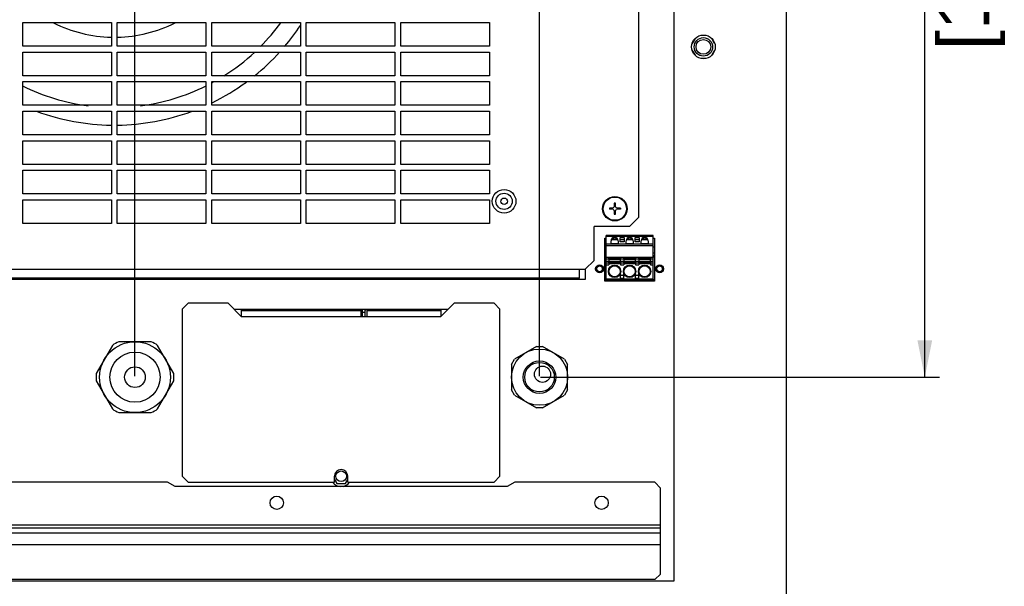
# Model space of a CAD drawing. Header units: millimetres. Extents: x 0 to 594, y 0 to 420.
# Tile 22 of 26: x 386 to 452, y 205 to 243. Entities that reach past the tile are written whole.
import ezdxf

# ---------------------------------------------------------------- set-up
doc = ezdxf.new("R2010")
doc.units = ezdxf.units.MM
doc.header["$LTSCALE"] = 32.67
doc.layers.get('0').update_dxf_attribs({"linetype": 'CONTINUOUS'})
doc.layers.add('02___PRT_ALL_AXES', color=7, linetype='CONTINUOUS')
doc.styles.get("Standard").update_dxf_attribs({"font": 'arial.ttf'})
doc.dimstyles.new('DIMSTYLE_1', dxfattribs={"dimtxt": 3.5, "dimasz": 2.5, "dimexe": 1, "dimexo": 0.0625, "dimgap": 0.875, "dimtad": 1, "dimdec": 1, "dimlfac": 5, "dimdsep": 46, "dimtxsty": 'STANDARD', "dimblk": '_FILLED', "dimblk1": '_FILLED', "dimblk2": '_FILLED', "dimcen": 0.09, "dimclrt": 5, "dimazin": 2, "dimtfac": 1, "dimtofl": 0, "dimtmove": 0, "dimatfit": 3, "dimldrblk": '_FILLED', "dimfxl": 1, "dimtolj": 1, "dimarcsym": 0})
doc.dimstyles.new('DIMSTYLE_3', dxfattribs={"dimtxt": 3.5, "dimasz": 2.5, "dimexe": 1, "dimexo": 0.0625, "dimgap": 0.875, "dimtad": 1, "dimlfac": 5, "dimdsep": 46, "dimtxsty": 'STANDARD', "dimblk": '_FILLED', "dimblk1": '_FILLED', "dimblk2": '_FILLED', "dimcen": 0.09, "dimclrt": 5, "dimazin": 2, "dimtfac": 1, "dimtofl": 0, "dimtmove": 0, "dimatfit": 3, "dimldrblk": '_FILLED', "dimfxl": 1, "dimtolj": 1, "dimarcsym": 0})

# ---------------------------------------------------------------- blocks, each defined once
blk = doc.blocks.new('_FILLED')
at = {"color": 0, "linetype": 'BYBLOCK'}
blk.add_solid([(0, 0), (-1, 0.2), (-1, -0.2)], dxfattribs=at)
blk = doc.blocks.new('*D15')
at = {"color": 2, "linetype": 'CONTINUOUS'}
for p, q in [((393.42, 219.193), (393.42, 298.549)), ((420.82, 219.193), (420.82, 298.549)), ((393.42, 297.549), (407.12, 297.549)), ((420.82, 297.549), (407.12, 297.549))]:
    blk.add_line(p, q, dxfattribs=at)
at = {"color": 2, "linetype": 'CONTINUOUS', "xscale": 2.5, "yscale": 2.5, "zscale": 2.5, "rotation": 180}
blk.add_blockref('_FILLED', (393.42, 297.549), dxfattribs=at)
at = {"color": 2, "linetype": 'CONTINUOUS', "xscale": 2.5, "yscale": 2.5, "zscale": 2.5}
blk.add_blockref('_FILLED', (420.82, 297.549), dxfattribs=at)
at = {"color": 5, "linetype": 'CONTINUOUS', "insert": (405.09, 301.924), "char_height": 3.5, "width": 12.21747, "attachment_point": 2, "line_spacing_factor": 0.9}
blk.add_mtext('137\\P[5.39]', dxfattribs=at)
blk = doc.blocks.new('*D16')
at = {"color": 2, "linetype": 'CONTINUOUS'}
for p, q in [((437.305, 285.129), (447.913, 285.129)), ((446.913, 285.129), (446.913, 252.129)), ((446.913, 219.13), (446.913, 252.129)), ((420.882, 219.13), (447.913, 219.13))]:
    blk.add_line(p, q, dxfattribs=at)
at = {"color": 2, "linetype": 'CONTINUOUS', "xscale": 2.5, "yscale": 2.5, "zscale": 2.5}
for p, rotation in [((446.913, 285.129), 90), ((446.913, 219.13), 270)]:
    blk.add_blockref('_FILLED', p, dxfattribs=dict(at, rotation=rotation))
at = {"color": 5, "linetype": 'CONTINUOUS', "insert": (442.538, 248.74), "char_height": 3.5, "width": 14.9368, "attachment_point": 2, "rotation": 90, "line_spacing_factor": 0.9}
blk.add_mtext('330\\P[12.99]', dxfattribs=at)

msp = doc.modelspace()

# ---------------------------------------------------------------- linework, layer by layer
at = {"color": 7, "linetype": 'CONTINUOUS'}
for p, q in [((437.5197, 285.1287), (437.5197, 58.1668)), ((429.9197, 277.7303), (429.9197, 205.3303)), ((427.5197, 276.7303), (427.5197, 229.9303)), ((385.8197, 241.5303), (385.8197, 243.1303)), ((385.8197, 243.1303), (391.8197, 243.1303)), ((391.8197, 243.1303), (391.8197, 241.5303)), ((392.2197, 241.5303), (392.2197, 243.1303)), ((392.2197, 243.1303), (398.2197, 243.1303)), ((398.2197, 243.1303), (398.2197, 241.5303)), ((398.6197, 241.5303), (398.6197, 243.1303)), ((398.6197, 243.1303), (404.6197, 243.1303)), ((404.6197, 243.1303), (404.6197, 241.5303)), ((405.0197, 241.5303), (405.0197, 243.1303)), ((405.0197, 243.1303), (411.0197, 243.1303)), ((411.0197, 243.1303), (411.0197, 241.5303)), ((411.4197, 241.5303), (411.4197, 243.1303)), ((411.4197, 243.1303), (417.4197, 243.1303)), ((417.4197, 243.1303), (417.4197, 241.5303)), ((432.0705, 242.2503), (431.7689, 242.2503)), ((391.8197, 241.5303), (385.8197, 241.5303)), ((398.2197, 241.5303), (392.2197, 241.5303)), ((404.6197, 241.5303), (398.6197, 241.5303)), ((411.0197, 241.5303), (405.0197, 241.5303)), ((417.4197, 241.5303), (411.4197, 241.5303)), ((431.3591, 242.0494), (431.1665, 241.7158)), ((432.6728, 241.7158), (432.4802, 242.0494)), ((385.8197, 239.5303), (385.8197, 241.1303)), ((385.8197, 241.1303), (391.8197, 241.1303)), ((391.8197, 241.1303), (391.8197, 239.5303)), ((392.2197, 239.5303), (392.2197, 241.1303)), ((392.2197, 241.1303), (398.2197, 241.1303)), ((398.2197, 241.1303), (398.2197, 239.5303)), ((398.6197, 239.5303), (398.6197, 241.1303)), ((398.6197, 241.1303), (404.6197, 241.1303)), ((404.6197, 241.1303), (404.6197, 239.5303)), ((405.0197, 239.5303), (405.0197, 241.1303)), ((405.0197, 241.1303), (411.0197, 241.1303)), ((411.0197, 241.1303), (411.0197, 239.5303)), ((411.4197, 239.5303), (411.4197, 241.1303)), ((411.4197, 241.1303), (417.4197, 241.1303)), ((417.4197, 241.1303), (417.4197, 239.5303)), ((431.1665, 241.2448), (431.3591, 240.9111)), ((432.4802, 240.9111), (432.6728, 241.2448)), ((431.7689, 240.7103), (432.0705, 240.7103)), ((391.8197, 239.5303), (385.8197, 239.5303)), ((398.2197, 239.5303), (392.2197, 239.5303)), ((404.6197, 239.5303), (398.6197, 239.5303)), ((411.0197, 239.5303), (405.0197, 239.5303)), ((417.4197, 239.5303), (411.4197, 239.5303)), ((385.8197, 237.5303), (385.8197, 239.1303)), ((385.8197, 239.1303), (391.8197, 239.1303)), ((391.8197, 239.1303), (391.8197, 237.5303)), ((392.2197, 237.5303), (392.2197, 239.1303)), ((392.2197, 239.1303), (398.2197, 239.1303)), ((398.2197, 239.1303), (398.2197, 237.5303)), ((398.6197, 237.5303), (398.6197, 239.1303)), ((398.6197, 239.1303), (404.6197, 239.1303)), ((404.6197, 239.1303), (404.6197, 237.5303)), ((405.0197, 237.5303), (405.0197, 239.1303)), ((405.0197, 239.1303), (411.0197, 239.1303)), ((411.0197, 239.1303), (411.0197, 237.5303)), ((411.4197, 237.5303), (411.4197, 239.1303)), ((411.4197, 239.1303), (417.4197, 239.1303)), ((417.4197, 239.1303), (417.4197, 237.5303)), ((391.8197, 237.5303), (385.8197, 237.5303)), ((398.2197, 237.5303), (392.2197, 237.5303)), ((404.6197, 237.5303), (398.6197, 237.5303)), ((411.0197, 237.5303), (405.0197, 237.5303)), ((417.4197, 237.5303), (411.4197, 237.5303)), ((385.8197, 235.5303), (385.8197, 237.1303)), ((385.8197, 237.1303), (391.8197, 237.1303)), ((391.8197, 237.1303), (391.8197, 235.5303)), ((392.2197, 235.5303), (392.2197, 237.1303)), ((392.2197, 237.1303), (398.2197, 237.1303)), ((398.2197, 237.1303), (398.2197, 235.5303)), ((398.6197, 235.5303), (398.6197, 237.1303)), ((398.6197, 237.1303), (404.6197, 237.1303)), ((404.6197, 237.1303), (404.6197, 235.5303)), ((405.0197, 235.5303), (405.0197, 237.1303)), ((405.0197, 237.1303), (411.0197, 237.1303)), ((411.0197, 237.1303), (411.0197, 235.5303)), ((411.4197, 235.5303), (411.4197, 237.1303)), ((411.4197, 237.1303), (417.4197, 237.1303)), ((417.4197, 237.1303), (417.4197, 235.5303)), ((391.8197, 235.5303), (385.8197, 235.5303)), ((398.2197, 235.5303), (392.2197, 235.5303)), ((404.6197, 235.5303), (398.6197, 235.5303)), ((411.0197, 235.5303), (405.0197, 235.5303)), ((417.4197, 235.5303), (411.4197, 235.5303)), ((385.8197, 233.5303), (385.8197, 235.1303)), ((385.8197, 235.1303), (391.8197, 235.1303)), ((391.8197, 235.1303), (391.8197, 233.5303)), ((392.2197, 233.5303), (392.2197, 235.1303)), ((392.2197, 235.1303), (398.2197, 235.1303)), ((398.2197, 235.1303), (398.2197, 233.5303)), ((398.6197, 233.5303), (398.6197, 235.1303)), ((398.6197, 235.1303), (404.6197, 235.1303)), ((404.6197, 235.1303), (404.6197, 233.5303)), ((405.0197, 233.5303), (405.0197, 235.1303)), ((405.0197, 235.1303), (411.0197, 235.1303)), ((411.0197, 235.1303), (411.0197, 233.5303)), ((411.4197, 233.5303), (411.4197, 235.1303)), ((411.4197, 235.1303), (417.4197, 235.1303)), ((417.4197, 235.1303), (417.4197, 233.5303)), ((391.8197, 233.5303), (385.8197, 233.5303)), ((398.2197, 233.5303), (392.2197, 233.5303)), ((404.6197, 233.5303), (398.6197, 233.5303)), ((411.0197, 233.5303), (405.0197, 233.5303)), ((417.4197, 233.5303), (411.4197, 233.5303)), ((385.8197, 231.5303), (385.8197, 233.1303)), ((385.8197, 233.1303), (391.8197, 233.1303)), ((391.8197, 233.1303), (391.8197, 231.5303)), ((392.2197, 231.5303), (392.2197, 233.1303)), ((392.2197, 233.1303), (398.2197, 233.1303)), ((398.2197, 233.1303), (398.2197, 231.5303)), ((398.6197, 231.5303), (398.6197, 233.1303)), ((398.6197, 233.1303), (404.6197, 233.1303)), ((404.6197, 233.1303), (404.6197, 231.5303)), ((405.0197, 231.5303), (405.0197, 233.1303)), ((405.0197, 233.1303), (411.0197, 233.1303)), ((411.0197, 233.1303), (411.0197, 231.5303)), ((411.4197, 231.5303), (411.4197, 233.1303)), ((411.4197, 233.1303), (417.4197, 233.1303)), ((417.4197, 233.1303), (417.4197, 231.5303)), ((391.8197, 231.5303), (385.8197, 231.5303)), ((398.2197, 231.5303), (392.2197, 231.5303)), ((404.6197, 231.5303), (398.6197, 231.5303)), ((411.0197, 231.5303), (405.0197, 231.5303)), ((417.4197, 231.5303), (411.4197, 231.5303)), ((385.8197, 229.5303), (385.8197, 231.1303)), ((385.8197, 231.1303), (391.8197, 231.1303)), ((391.8197, 231.1303), (391.8197, 229.5303)), ((392.2197, 229.5303), (392.2197, 231.1303)), ((392.2197, 231.1303), (398.2197, 231.1303)), ((398.2197, 231.1303), (398.2197, 229.5303)), ((398.6197, 229.5303), (398.6197, 231.1303)), ((398.6197, 231.1303), (404.6197, 231.1303)), ((404.6197, 231.1303), (404.6197, 229.5303)), ((405.0197, 229.5303), (405.0197, 231.1303)), ((405.0197, 231.1303), (411.0197, 231.1303)), ((411.0197, 231.1303), (411.0197, 229.5303)), ((411.4197, 229.5303), (411.4197, 231.1303)), ((411.4197, 231.1303), (417.4197, 231.1303)), ((417.4197, 231.1303), (417.4197, 229.5303)), ((425.8783, 230.9029), (425.8783, 230.6474)), ((425.9611, 230.9029), (425.8783, 230.9029)), ((425.9611, 230.6474), (425.9611, 230.9029)), ((425.5471, 230.5717), (425.5471, 230.4889)), ((425.8026, 230.5717), (425.5471, 230.5717)), ((425.8026, 230.4889), (425.5471, 230.4889)), ((425.8783, 230.4132), (425.8783, 230.1577)), ((425.8783, 230.1577), (425.9611, 230.1577)), ((425.9611, 230.1577), (425.9611, 230.4132)), ((426.2923, 230.5717), (426.0368, 230.5717)), ((426.2923, 230.4889), (426.0368, 230.4889)), ((426.2923, 230.5717), (426.2923, 230.4889)), ((391.8197, 229.5303), (385.8197, 229.5303)), ((398.2197, 229.5303), (392.2197, 229.5303)), ((404.6197, 229.5303), (398.6197, 229.5303)), ((411.0197, 229.5303), (405.0197, 229.5303)), ((417.4197, 229.5303), (411.4197, 229.5303)), ((426.9197, 229.3303), (427.5197, 229.9303)), ((424.5197, 227.0303), (424.5197, 229.3303)), ((426.9197, 229.3303), (424.5197, 229.3303)), ((425.3327, 225.7203), (425.3327, 228.7203)), ((428.5047, 228.7203), (425.3327, 228.7203)), ((425.3327, 228.6803), (428.5047, 228.6803)), ((428.5047, 228.1403), (425.3327, 228.1403)), ((425.6627, 228.1603), (425.6627, 228.3603)), ((426.1427, 228.1603), (425.6627, 228.1603)), ((425.6751, 228.4365), (426.1302, 228.4365)), ((425.8527, 228.5403), (425.8527, 228.595)), ((425.9527, 228.5403), (425.8527, 228.5403)), ((425.9527, 228.595), (425.9527, 228.5403)), ((426.1427, 228.3603), (426.1427, 228.1603)), ((426.2757, 228.2803), (426.2757, 228.5803)), ((426.2757, 228.5803), (426.5457, 228.5803)), ((426.2757, 228.4365), (426.5457, 228.4365)), ((426.5457, 228.2803), (426.2757, 228.2803)), ((426.5457, 228.5803), (426.5457, 228.2803)), ((426.6787, 228.1603), (426.6787, 228.3603)), ((427.1587, 228.1603), (426.6787, 228.1603)), ((426.6911, 228.4365), (427.1462, 228.4365)), ((426.8687, 228.5403), (426.8687, 228.595)), ((426.9687, 228.5403), (426.8687, 228.5403)), ((426.9687, 228.595), (426.9687, 228.5403)), ((427.1587, 228.3603), (427.1587, 228.1603)), ((427.2917, 228.2803), (427.2917, 228.5803)), ((427.2917, 228.5803), (427.5617, 228.5803)), ((427.2917, 228.4365), (427.5617, 228.4365)), ((427.5617, 228.2803), (427.2917, 228.2803)), ((427.5617, 228.5803), (427.5617, 228.2803)), ((427.6947, 228.1603), (427.6947, 228.3603)), ((428.1747, 228.1603), (427.6947, 228.1603)), ((427.7071, 228.4365), (428.1622, 228.4365)), ((427.8847, 228.5403), (427.8847, 228.595)), ((427.9847, 228.5403), (427.8847, 228.5403)), ((427.9847, 228.595), (427.9847, 228.5403)), ((428.1747, 228.3603), (428.1747, 228.1603)), ((428.5047, 225.7203), (428.5047, 228.7203)), ((425.3327, 228.0403), (428.5047, 228.0403)), ((423.9197, 226.4303), (424.5197, 227.0303)), ((425.3327, 227.2403), (428.5047, 227.2403)), ((425.3327, 227.1403), (425.5035, 227.1403)), ((425.5035, 226.9512), (425.3327, 226.9512)), ((425.3327, 226.8646), (425.5032, 226.8646)), ((425.5028, 226.8303), (425.5017, 226.7203)), ((426.3028, 226.8003), (425.5025, 226.8003)), ((425.5035, 227.1459), (425.5035, 227.2303)), ((426.2835, 227.2303), (425.5035, 227.2303)), ((425.5035, 227.1903), (426.2835, 227.1903)), ((426.2835, 227.1593), (425.5035, 227.1593)), ((425.5035, 227.1403), (425.5035, 226.9512)), ((425.5035, 227.1202), (426.2835, 227.1202)), ((426.2835, 227.0888), (425.5035, 227.0888)), ((425.5035, 226.9717), (426.2835, 226.9717)), ((426.2835, 226.9403), (425.5035, 226.9403)), ((425.5035, 226.8303), (425.5035, 226.9012)), ((425.5035, 226.9012), (426.2835, 226.9012)), ((426.2835, 226.8703), (425.5035, 226.8703)), ((425.5035, 226.8303), (426.2835, 226.8303)), ((426.2835, 227.2303), (426.2835, 226.8303)), ((426.3019, 226.9512), (426.3019, 227.1403)), ((426.3019, 227.1403), (426.5195, 227.1403)), ((426.5195, 226.9512), (426.3019, 226.9512)), ((426.3022, 226.8646), (426.3037, 226.7203)), ((426.3022, 226.8646), (426.5192, 226.8646)), ((426.5188, 226.8303), (426.5177, 226.7203)), ((427.3188, 226.8003), (426.5185, 226.8003)), ((426.5195, 227.1459), (426.5195, 227.2303)), ((427.2995, 227.2303), (426.5195, 227.2303)), ((426.5195, 227.1903), (427.2995, 227.1903)), ((427.2995, 227.1593), (426.5195, 227.1593)), ((426.5195, 227.1403), (426.5195, 226.9512)), ((426.5195, 227.1202), (427.2995, 227.1202)), ((427.2995, 227.0888), (426.5195, 227.0888)), ((426.5195, 226.9717), (427.2995, 226.9717)), ((427.2995, 226.9403), (426.5195, 226.9403)), ((426.5195, 226.8303), (426.5195, 226.9012)), ((426.5195, 226.9012), (427.2995, 226.9012)), ((427.2995, 226.8703), (426.5195, 226.8703)), ((426.5195, 226.8303), (427.2995, 226.8303)), ((427.2995, 227.2303), (427.2995, 226.8303)), ((427.3179, 226.9512), (427.3179, 227.1403)), ((427.3179, 227.1403), (427.5355, 227.1403)), ((427.5355, 226.9512), (427.3179, 226.9512)), ((427.3182, 226.8646), (427.3197, 226.7203)), ((427.3182, 226.8646), (427.5352, 226.8646)), ((427.5348, 226.8303), (427.5337, 226.7203)), ((428.3348, 226.8003), (427.5345, 226.8003)), ((427.5355, 227.1459), (427.5355, 227.2303)), ((428.3155, 227.2303), (427.5355, 227.2303)), ((427.5355, 227.1903), (428.3155, 227.1903)), ((428.3155, 227.1593), (427.5355, 227.1593)), ((427.5355, 227.1403), (427.5355, 226.9512)), ((427.5355, 227.1202), (428.3155, 227.1202)), ((428.3155, 227.0888), (427.5355, 227.0888)), ((427.5355, 226.9717), (428.3155, 226.9717)), ((428.3155, 226.9403), (427.5355, 226.9403)), ((427.5355, 226.8303), (427.5355, 226.9012)), ((427.5355, 226.9012), (428.3155, 226.9012)), ((428.3155, 226.8703), (427.5355, 226.8703)), ((427.5355, 226.8303), (428.3155, 226.8303)), ((428.3155, 227.2303), (428.3155, 226.8303)), ((428.3339, 226.9512), (428.3339, 227.1403)), ((428.3339, 227.1403), (428.5047, 227.1403)), ((428.5047, 226.9512), (428.3339, 226.9512)), ((428.3342, 226.8646), (428.3357, 226.7203)), ((428.3342, 226.8646), (428.5047, 226.8646)), ((359.3197, 226.4303), (423.9197, 226.4303)), ((423.5197, 225.8303), (423.5197, 226.4303)), ((425.3327, 226.7203), (425.5017, 226.7203)), ((426.3037, 226.7203), (426.5177, 226.7203)), ((427.3197, 226.7203), (427.5337, 226.7203)), ((428.3357, 226.7203), (428.5047, 226.7203)), ((423.5197, 225.8303), (359.3197, 225.8303)), ((428.5047, 225.7603), (425.3327, 225.7603)), ((425.3327, 225.7203), (428.5047, 225.7203)), ((426.2907, 225.9803), (426.2907, 225.8106)), ((426.5307, 225.8106), (426.2907, 225.8106)), ((426.3507, 226.0403), (426.4707, 226.0403)), ((426.5307, 225.8106), (426.5307, 225.9803)), ((427.3067, 225.9803), (427.3067, 225.8106)), ((427.5467, 225.8106), (427.3067, 225.8106)), ((427.3667, 226.0403), (427.4867, 226.0403)), ((427.5467, 225.8106), (427.5467, 225.9803)), ((397.0197, 224.1303), (396.6197, 223.7303)), ((399.7197, 224.1303), (397.0197, 224.1303)), ((400.6197, 223.2303), (399.7197, 224.1303)), ((415.0397, 224.1303), (414.1397, 223.2303)), ((417.7397, 224.1303), (415.0397, 224.1303)), ((418.1397, 223.7303), (417.7397, 224.1303)), ((396.6197, 223.7303), (396.6197, 212.4255)), ((400.6197, 223.7303), (400.6197, 223.2303)), ((400.6197, 223.6303), (408.7197, 223.6303)), ((408.7197, 223.7303), (408.7197, 223.2303)), ((408.8197, 223.2303), (408.8197, 223.7303)), ((408.8197, 223.5316), (409.0197, 223.5316)), ((409.1197, 223.7303), (409.1197, 223.2303)), ((409.1197, 223.6303), (414.1397, 223.6303)), ((414.1397, 223.7303), (414.1397, 223.2303)), ((418.1397, 212.4255), (418.1397, 223.7303)), ((400.6197, 223.2303), (414.1397, 223.2303)), ((394.5195, 221.5303), (392.3199, 221.5303)), ((391.8911, 221.2827), (390.7913, 219.3778)), ((396.048, 219.3778), (394.9482, 221.2827)), ((420.6118, 221.2042), (419.1275, 220.3472)), ((420.6118, 221.2042), (421.0275, 221.2042)), ((422.5118, 220.3472), (421.0275, 221.2042)), ((418.9197, 219.9872), (419.1275, 220.3472)), ((422.5118, 220.3472), (422.7197, 219.9872)), ((418.9197, 219.9872), (418.9197, 218.2733)), ((422.7197, 218.2733), (422.7197, 219.9872)), ((390.7913, 218.8827), (391.8911, 216.9778)), ((394.9482, 216.9778), (396.048, 218.8827)), ((419.1275, 217.9133), (418.9197, 218.2733)), ((422.7197, 218.2733), (422.5118, 217.9133)), ((419.1275, 217.9133), (420.6118, 217.0563)), ((421.0275, 217.0563), (422.5118, 217.9133)), ((421.0275, 217.0563), (420.6118, 217.0563)), ((392.3199, 216.7303), (394.5195, 216.7303)), ((396.6197, 212.4255), (397.0197, 212.0255)), ((406.9297, 212.0255), (406.9297, 212.4255)), ((406.9297, 212.2049), (407.091, 211.9255)), ((407.6684, 211.9255), (407.8297, 212.2049)), ((407.8297, 212.0255), (407.8297, 212.4255)), ((417.7397, 212.0255), (418.1397, 212.4255)), ((395.6129, 212.0298), (355.4197, 212.0303)), ((396.1393, 211.7255), (395.6129, 212.0298)), ((418.6201, 211.7255), (396.1393, 211.7255)), ((397.0197, 212.0255), (406.9297, 212.0255)), ((407.091, 211.9255), (407.6684, 211.9255)), ((407.8297, 212.0255), (417.7397, 212.0255)), ((419.1464, 212.0298), (418.6201, 211.7255)), ((428.6197, 212.0303), (419.1464, 212.0298)), ((429.0197, 211.6303), (428.6197, 212.0303)), ((429.0197, 205.8084), (429.0197, 211.6303)), ((355.0197, 209.1337), (429.0197, 209.1337)), ((355.0197, 208.9368), (429.0197, 208.9368)), ((429.0197, 208.5794), (355.0197, 208.5794)), ((429.0197, 207.7833), (355.0197, 207.7833)), ((428.6197, 205.4325), (355.4197, 205.4325)), ((428.6197, 205.4325), (429.0197, 205.8084)), ((429.9197, 205.3303), (354.1197, 205.3303))]:
    msp.add_line(p, q, dxfattribs=at)
at = {"color": 4, "linetype": 'CONTINUOUS'}
for p, q in [((425.2447, 227.9603), (425.3327, 227.9603)), ((428.5047, 227.9603), (428.5927, 227.9603)), ((428.5927, 225.6603), (425.2447, 225.6603))]:
    msp.add_line(p, q, dxfattribs=at)
at = {"color": 6, "linetype": 'CONTINUOUS'}
for p, q in [((425.3327, 227.5098), (425.2447, 227.5098)), ((428.5927, 227.5098), (428.5047, 227.5098)), ((425.3327, 227.3403), (425.2447, 227.3403)), ((425.3327, 227.2703), (425.2447, 227.2703)), ((428.5927, 227.3403), (428.5047, 227.3403)), ((428.5047, 227.2703), (428.5927, 227.2703)), ((428.5927, 225.7103), (425.2447, 225.7103))]:
    msp.add_line(p, q, dxfattribs=at)
at = {"color": 3, "linetype": 'CONTINUOUS'}
for p, q in [((425.2447, 227.2008), (425.2327, 227.2008)), ((423.9197, 226.4303), (423.9197, 225.7303)), ((423.9197, 225.7303), (358.9197, 225.7303)), ((428.3454, 225.6203), (428.3454, 225.7103)), ((400.1197, 223.7303), (414.6397, 223.7303)), ((409.0197, 223.2303), (409.0197, 223.7303))]:
    msp.add_line(p, q, dxfattribs=at)
at = {"color": 7, "linetype": 'CONTINUOUS'}
for centre, radius in [((431.9197, 241.4803), 0.625), ((431.9197, 241.4803), 0.5), ((418.4197, 231.0303), 0.8), ((418.4197, 231.0303), 0.55), ((418.4197, 231.0303), 0.22), ((425.9197, 230.5303), 0.828), ((425.9197, 230.5303), 0.7874), ((425.9027, 226.2903), 0.42), ((425.9027, 226.2903), 0.38), ((426.9187, 226.2903), 0.42), ((426.9187, 226.2903), 0.38), ((427.9347, 226.2903), 0.42), ((427.9347, 226.2903), 0.38), ((420.8197, 219.1303), 1), ((407.3797, 212.4255), 0.36)]:
    msp.add_circle(centre, radius, dxfattribs=at)
at = {"color": 6, "linetype": 'CONTINUOUS'}
for centre in [(424.8867, 226.4603), (428.9507, 226.4603)]:
    msp.add_circle(centre, 0.2, dxfattribs=at)
at = {"color": 7, "linetype": 'CONTINUOUS'}
for centre, radius, start, end in [((392.0197, 251.3303), 9.2, 243.431505, 268.748093), ((392.0197, 251.3303), 9.2, 271.251907, 296.568495), ((392.0197, 251.3303), 13.95, 315.2212, 323.91408), ((392.0197, 251.3303), 15.15, 319.583278, 326.336905), ((392.0197, 251.3303), 13.95, 302.107967, 312.985629), ((392.0197, 251.3303), 15.15, 308.819614, 317.647819), ((392.0197, 251.3303), 13.95, 243.52761, 262.706155), ((392.0197, 251.3303), 13.95, 277.293845, 296.47239), ((392.0197, 251.3303), 15.15, 295.903882, 306.18703), ((392.0197, 251.3303), 13.95, 298.342557, 298.652201), ((392.0197, 251.3303), 15.15, 249.817715, 269.241543), ((392.0197, 251.3303), 15.15, 270.758457, 290.182285), ((425.9197, 230.5303), 0.1242, 109.471179, 160.529084), ((425.9197, 230.5303), 0.1242, 199.471179, 250.529092), ((425.9197, 230.5303), 0.1242, 19.471182, 70.529092), ((425.9197, 230.5303), 0.1242, 289.471182, 340.529084), ((425.9027, 228.3603), 0.24, 0, 180), ((426.9187, 228.3603), 0.24, 0, 180), ((427.9347, 228.3603), 0.24, 0, 180), ((426.3507, 225.9803), 0.06, 90, 180), ((426.4707, 225.9803), 0.06, 0, 90), ((427.3667, 225.9803), 0.06, 90, 180), ((427.4867, 225.9803), 0.06, 0, 90), ((393.4197, 219.1303), 2.64, 114.619977, 125.380023), ((393.4197, 219.1303), 2.64, 54.619977, 65.380023), ((393.4197, 219.1303), 2.64, 174.619977, 185.380023), ((393.4197, 219.1303), 2.64, 354.619977, 5.380023), ((393.4197, 219.1303), 2.64, 234.619977, 245.380023), ((393.4197, 219.1303), 2.64, 294.619977, 305.380023), ((407.3797, 212.4255), 0.45, 0, 180), ((407.3797, 212.4255), 0.7, 214.876659, 264.545455), ((407.3797, 212.4255), 0.7, 280.909091, 325.052597)]:
    msp.add_arc(centre, radius, start, end, dxfattribs=at)
at = {"color": 6, "linetype": 'CONTINUOUS'}
for centre, radius, start, end in [((424.8867, 226.4603), 0.205, 129.669585, 125.217391), ((424.8753, 226.4548), 0.2033, 127.126894, 127.51252), ((424.875, 226.4553), 0.2027, 126.840918, 127.126851), ((424.8746, 226.4558), 0.202, 126.283037, 126.841073), ((424.8737, 226.457), 0.2006, 125.117002, 126.283765), ((424.8729, 226.4581), 0.1992, 124.634445, 125.116199), ((424.8725, 226.4588), 0.1984, 124.234522, 124.634394), ((424.8722, 226.4592), 0.1979, 123.96935, 124.234456), ((424.8718, 226.4598), 0.1972, 123.506062, 123.969458), ((424.8706, 226.4615), 0.1951, 121.582924, 123.508687), ((424.9047, 226.4641), 0.2431, 236.000889, 236.479286), ((424.9051, 226.4647), 0.2438, 236.479176, 236.742336), ((424.9054, 226.4652), 0.2444, 236.74236, 237.068761), ((424.9058, 226.4657), 0.245, 237.068769, 237.416666), ((424.9062, 226.4663), 0.2458, 237.416705, 237.848502), ((424.9065, 226.4669), 0.2464, 237.848445, 238.158227), ((424.9068, 226.4673), 0.2469, 238.158198, 238.376803), ((424.9071, 226.4678), 0.2475, 238.376934, 238.905589), ((424.9075, 226.4684), 0.2482, 238.905483, 239.209807), ((428.9507, 226.4603), 0.205, 129.669585, 125.217391), ((428.9393, 226.4549), 0.2032, 127.009143, 127.512588), ((428.9389, 226.4554), 0.2026, 126.758115, 127.009018), ((428.9385, 226.4559), 0.202, 126.282979, 126.758225), ((428.9377, 226.457), 0.2006, 125.117002, 126.283765), ((428.9369, 226.4581), 0.1993, 124.695405, 125.116159), ((428.9366, 226.4585), 0.1987, 124.458845, 124.695317), ((428.9363, 226.459), 0.1982, 124.091209, 124.458904), ((428.9359, 226.4597), 0.1973, 123.506158, 124.091364), ((428.9346, 226.4615), 0.1951, 121.582924, 123.508687), ((428.9687, 226.4641), 0.2431, 236.000889, 236.479286), ((428.9691, 226.4647), 0.2438, 236.479176, 236.742336), ((428.9694, 226.4652), 0.2444, 236.74236, 237.068761), ((428.9698, 226.4657), 0.245, 237.068769, 237.416666), ((428.9702, 226.4663), 0.2458, 237.416705, 237.848502), ((428.9705, 226.4669), 0.2464, 237.848445, 238.158227), ((428.9708, 226.4673), 0.247, 238.158228, 238.471591), ((428.9711, 226.4679), 0.2476, 238.47164, 238.905538), ((428.9715, 226.4684), 0.2482, 238.905483, 239.209807)]:
    msp.add_arc(centre, radius, start, end, dxfattribs=at)
at = {"color": 3, "linetype": 'CONTINUOUS'}
msp.add_arc((409.2197, 223.6303), 0.2, 149.809834, 180, dxfattribs=at)
at = {"color": 7, "linetype": 'CONTINUOUS'}
for centre, major_axis, ratio, start_param, end_param in [((425.9027, 228.6803), (0.24, 0), 1, -2.4115553, -1.5707963), ((425.9027, 228.6803), (0, 0.24), 1, -3.1415927, -2.3002498), ((426.9187, 228.6803), (0.24, 0), 1, -2.4115553, -1.5707963), ((426.9187, 228.6803), (0, 0.24), 1, -3.1415927, -2.3002498), ((427.9347, 228.6803), (0.24, 0), 1, -2.4115553, -0.7294535), ((425.5029, 227.1403), (0, 0.1), 0.0061087, -0.5236027, 0), ((425.5029, 227.1403), (0, 0.1), 0.0061087, -1.5707963, -1.3780167), ((425.5029, 226.9512), (0, 0.1), 0.0061087, -1.6811348, -1.5707963), ((426.3025, 227.1403), (0, 0.1), 0.0061087, 0, 1.5707963), ((426.3025, 226.9512), (0, 0.1), 0.0061087, -4.712389, -3.6651914), ((426.5189, 227.1403), (0, 0.1), 0.0061087, -0.5236027, 0), ((426.5189, 227.1403), (0, 0.1), 0.0061087, -1.5707963, -1.3780167), ((426.5189, 226.9512), (0, 0.1), 0.0061087, -1.6811348, -1.5707963), ((427.3185, 227.1403), (0, 0.1), 0.0061087, 0, 1.5707963), ((427.3185, 226.9512), (0, 0.1), 0.0061087, -4.712389, -3.6651914), ((427.5349, 227.1403), (0, 0.1), 0.0061087, -0.5236027, 0), ((427.5349, 227.1403), (0, 0.1), 0.0061087, -1.5707963, -1.3780167), ((427.5349, 226.9512), (0, 0.1), 0.0061087, -1.6811348, -1.5707963), ((428.3345, 227.1403), (0, 0.1), 0.0061087, 0, 1.5707963), ((428.3345, 226.9512), (0, 0.1), 0.0061087, -4.712389, -3.6651914)]:
    msp.add_ellipse(centre, major_axis=major_axis, ratio=ratio, start_param=start_param, end_param=end_param, dxfattribs=at)
at = {"color": 6, "linetype": 'CONTINUOUS'}
for points, knots in [([(424.6921, 226.5444), (424.6801, 226.5208), (424.6651, 226.4685), (424.6726, 226.3878), (424.7077, 226.3148), (424.7469, 226.2773), (424.7688, 226.2625)], [0, 0, 0, 0, 0.2498898, 0.4998868, 0.749906, 1, 1, 1, 1]), ([(424.7804, 226.2552), (424.8071, 226.2432), (424.8657, 226.2294), (424.9547, 226.2435), (425.031, 226.2915), (425.065, 226.3415), (425.0761, 226.3686)], [0, 0, 0, 0, 0.2501485, 0.5001646, 0.7501123, 1, 1, 1, 1]), ([(428.7561, 226.5444), (428.7441, 226.5208), (428.7291, 226.4685), (428.7366, 226.3878), (428.7717, 226.3148), (428.8109, 226.2773), (428.8328, 226.2625)], [0, 0, 0, 0, 0.2498898, 0.4998868, 0.749906, 1, 1, 1, 1]), ([(428.8444, 226.2552), (428.8711, 226.2432), (428.9297, 226.2294), (429.0187, 226.2435), (429.095, 226.2915), (429.129, 226.3415), (429.1401, 226.3686)], [0, 0, 0, 0, 0.2501485, 0.5001646, 0.7501123, 1, 1, 1, 1])]:
    msp.add_open_spline(points, degree=3, knots=knots, dxfattribs=at)
for points in [[(424.7515, 226.6161), (424.7269, 226.5972), (424.7061, 226.5721), (424.6921, 226.5444)], [(425.0761, 226.3686), (425.0879, 226.3972), (425.0932, 226.4293), (425.0917, 226.4603)], [(428.8155, 226.6161), (428.7909, 226.5972), (428.7701, 226.5721), (428.7561, 226.5444)], [(429.1401, 226.3686), (429.1519, 226.3972), (429.1572, 226.4293), (429.1557, 226.4603)]]:
    msp.add_open_spline(points, degree=3, dxfattribs=at)
at = {"layer": '02___PRT_ALL_AXES', "color": 3, "linetype": 'CONTINUOUS'}
for p, q in [((425.2327, 225.6203), (425.2327, 228.5403)), ((425.2327, 228.5403), (425.3327, 228.5403)), ((425.7465, 228.5403), (425.8527, 228.5403)), ((425.9527, 228.5403), (426.0588, 228.5403)), ((426.7625, 228.5403), (426.8687, 228.5403)), ((426.9687, 228.5403), (427.0748, 228.5403)), ((427.7785, 228.5403), (427.8847, 228.5403)), ((427.9847, 228.5403), (428.0908, 228.5403)), ((428.5047, 228.5403), (428.6047, 228.5403)), ((428.6047, 228.5403), (428.6047, 225.6203)), ((428.6047, 225.6203), (425.2327, 225.6203))]:
    msp.add_line(p, q, dxfattribs=at)
at = {"layer": '02___PRT_ALL_AXES', "color": 7, "linetype": 'CONTINUOUS'}
for centre, radius in [((431.9197, 241.4803), 0.8), ((393.4197, 219.1303), 2.398), ((393.4197, 219.1303), 1.698), ((420.8197, 219.1303), 1.9), ((420.8197, 219.1303), 1.1), ((393.4197, 219.1303), 0.7), ((421.0197, 219.3303), 0.55), ((403.0197, 210.6303), 0.45), ((425.0197, 210.6303), 0.45)]:
    msp.add_circle(centre, radius, dxfattribs=at)
at = {"layer": '02___PRT_ALL_AXES', "color": 3, "linetype": 'CONTINUOUS'}
for centre in [(424.8867, 226.4603), (428.9507, 226.4603)]:
    msp.add_circle(centre, 0.27, dxfattribs=at)
at = {"layer": '02___PRT_ALL_AXES', "color": 7, "linetype": 'CONTINUOUS'}
msp.add_open_spline([(388.4367, 225.7603), (388.4047, 225.7881), (388.3686, 225.8114), (388.3315, 225.8319)], degree=3, dxfattribs=at)

# ---------------------------------------------------------------- dimensions: what is measured, and where the dimension line sits
at = {"color": 2, "linetype": 'CONTINUOUS'}
dim = msp.add_linear_dim(base=(420.8197, 297.5493), p1=(393.4197, 219.1303), p2=(420.8197, 219.1303), text='<>\\P[]', dimstyle='DIMSTYLE_3', dxfattribs=at)
dim.commit()
dim.dimension.update_dxf_attribs({"geometry": '*D15', "text_midpoint": (407.1197, 297.5493), "dimtype": 160})
dim = msp.add_linear_dim(base=(446.9132, 219.1303), p1=(437.2421, 285.1287), p2=(420.8197, 219.1303), angle=270, text='<>\\P[]', dimstyle='DIMSTYLE_1', dxfattribs=at)
dim.commit()
dim.dimension.update_dxf_attribs({"geometry": '*D16', "text_midpoint": (446.9132, 252.1295), "dimtype": 160})

doc.saveas('drawing.dxf')
